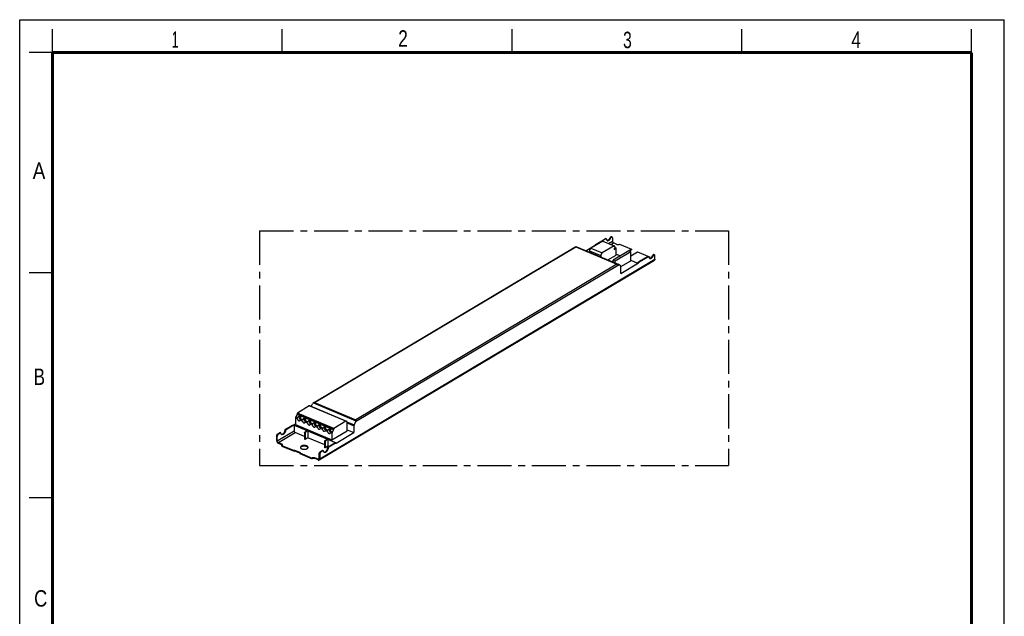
# Model space of a CAD drawing. Header units: millimetres. Extents: x 0 to 210, y 0 to 297.
# Tile 2 of 2: x 0 to 210, y 170 to 297. Entities that reach past the tile are written whole.
import ezdxf

# ---------------------------------------------------------------- set-up
doc = ezdxf.new("R2010")
doc.units = ezdxf.units.MM
doc.header["$LTSCALE"] = 19.36
doc.linetypes.add('CENTER', pattern=[0.6, 0.375, -0.075, 0.075, -0.075])
doc.layers.get('0').update_dxf_attribs({"linetype": 'CONTINUOUS'})
for name, color, linetype in [('DEFAULT_1', 7, 'CENTER'), ('Z_AXIS', 7, 'CONTINUOUS'), ('Z_SURFACE', 7, 'CONTINUOUS')]:
    doc.layers.add(name, color=color, linetype=linetype)
doc.styles.add('TEXTSTYLE_2', font='txt', dxfattribs={"width": 0.75})

msp = doc.modelspace()

# ---------------------------------------------------------------- linework, layer by layer
at = {"color": 2, "linetype": 'Continuous'}
for p, q in [((0, 0), (0, 297)), ((0, 297), (210, 297)), ((210, 0), (210, 297)), ((7, 290), (7, 295)), ((56, 290), (56, 295)), ((105, 290), (105, 295)), ((154, 290), (154, 295)), ((203, 290), (203, 295)), ((7, 290), (2, 290)), ((7, 243), (2, 243)), ((7, 195), (2, 195))]:
    msp.add_line(p, q, dxfattribs=at)
at = {"color": 7, "linetype": 'Continuous'}
for p, q in [((122.923517, 249.131191), (124.886546, 250.300914)), ((125.009113, 250.249491), (123.046085, 249.079768)), ((125.086489, 250.260712), (124.963922, 250.312135)), ((126.410259, 250.484419), (126.410259, 249.768043)), ((62.648087, 215.297138), (118.591641, 248.632604)), ((118.592141, 248.632901), (118.594392, 248.632978)), ((118.595832, 248.632648), (127.615115, 244.848609)), ((122.814067, 248.975906), (122.850794, 249.047272)), ((122.814067, 248.975906), (122.913536, 248.934173)), ((122.954043, 248.95831), (122.973361, 248.995849)), ((127.360154, 249.092386), (126.655393, 249.388068)), ((130.512917, 248.030726), (129.954635, 247.698059)), ((63.880248, 203.112593), (135.35823, 245.704664)), ((129.949546, 247.700194), (126.60705, 245.708479)), ((126.60705, 245.708479), (126.974752, 245.55421)), ((126.60705, 245.271542), (126.60705, 245.708479)), ((126.974752, 245.55421), (130.317247, 247.545925)), ((127.185902, 247.013773), (128.131682, 246.616971)), ((130.317247, 247.545925), (129.949546, 247.700194)), ((130.317247, 245.606028), (130.317247, 247.545925)), ((130.317247, 246.638438), (131.76923, 247.503641)), ((130.317247, 245.700018), (131.758047, 245.095531)), ((133.956512, 246.495611), (131.993484, 245.325888)), ((134.079079, 246.444188), (132.116051, 245.274465)), ((134.156455, 246.455409), (134.033888, 246.506832)), ((134.272809, 246.249143), (134.284171, 246.227447)), ((134.284171, 246.227447), (134.300275, 246.206515)), ((134.300275, 246.206515), (134.321008, 246.186627)), ((134.321008, 246.186627), (134.346025, 246.168011)), ((134.442736, 246.12089), (134.407763, 246.135563)), ((135.480225, 245.96274), (135.480225, 246.679116)), ((126.974752, 245.117273), (126.974752, 245.55421)), ((127.615336, 244.848516), (127.657856, 244.827725)), ((128.151154, 244.477901), (127.847945, 244.705738)), ((128.203429, 244.346453), (130.317247, 245.606028)), ((128.203869, 242.85322), (128.203869, 244.337848)), ((131.884034, 245.170603), (131.758047, 245.095531)), ((131.884034, 245.170603), (131.920761, 245.24197)), ((131.884034, 245.170603), (132.006601, 245.11918)), ((132.006601, 245.11918), (132.043328, 245.190547)), ((62.169512, 214.536718), (62.441989, 215.06619)), ((62.648064, 215.296875), (62.632078, 215.287131)), ((56.725085, 209.685081), (58.173883, 210.548387)), ((56.847652, 209.633658), (58.296451, 210.496963)), ((58.235784, 210.557363), (58.358351, 210.50594)), ((58.369174, 210.499713), (58.358256, 210.505963)), ((58.369174, 210.499713), (58.405901, 210.472116)), ((58.405901, 210.472116), (58.531887, 210.547188)), ((58.531887, 210.547188), (58.531887, 209.320896)), ((58.531887, 210.547188), (67.479286, 206.793308)), ((71.278598, 210.4174), (71.278598, 208.932772)), ((71.634523, 211.209464), (71.331313, 210.620276)), ((54.809709, 207.227395), (54.809709, 208.197343)), ((54.932276, 207.175972), (54.932276, 208.14592)), ((55.066824, 208.696962), (55.465484, 208.934514)), ((55.189392, 208.645539), (55.588051, 208.883091)), ((55.665427, 208.894312), (55.54286, 208.945735)), ((60.757101, 208.11018), (58.777021, 208.940922)), ((60.757101, 208.873746), (60.757101, 207.522747)), ((60.859947, 209.073594), (61.33561, 209.35703)), ((60.879668, 208.822323), (60.879668, 207.471324)), ((61.458177, 209.305607), (60.982514, 209.022171)), ((61.458177, 209.305607), (61.33561, 209.35703)), ((61.458177, 209.305607), (61.458177, 207.816044)), ((55.882172, 206.500315), (55.177411, 206.795997)), ((55.177411, 206.657433), (55.882172, 206.361751)), ((60.879668, 207.471324), (60.757101, 207.522747)), ((61.458177, 207.816044), (60.879668, 207.471324)), ((65.04695, 206.310375), (61.458177, 207.816044)), ((65.04695, 205.722941), (65.04695, 207.073941)), ((65.149796, 207.273789), (65.625459, 207.557225)), ((65.169517, 207.022518), (65.169517, 205.671518)), ((65.748026, 206.016238), (65.169517, 205.671518)), ((65.748026, 207.505802), (65.272363, 207.222366)), ((65.748026, 207.505802), (65.625459, 207.557225)), ((65.748026, 207.505802), (65.748026, 206.016238)), ((65.910008, 205.948279), (65.748026, 206.016238)), ((65.795051, 205.879779), (67.24385, 206.743084)), ((67.366417, 206.691661), (65.917619, 205.828356)), ((67.30575, 206.752061), (67.428318, 206.700638)), ((67.366964, 206.726378), (67.479286, 206.793308)), ((67.43914, 206.69441), (67.428222, 206.70066)), ((67.43914, 206.69441), (67.475867, 206.666813)), ((59.895909, 205.68876), (59.921038, 205.647726)), ((63.879676, 203.422092), (63.879676, 204.39204)), ((64.002243, 204.340617), (64.002243, 203.370669)), ((64.136791, 204.891659), (64.53545, 205.129211)), ((64.658017, 205.077788), (64.259358, 204.840236)), ((64.735393, 205.089009), (64.612826, 205.140432)), ((65.169517, 205.671518), (65.04695, 205.722941)), ((63.634541, 203.24781), (62.92978, 203.543492)), ((63.634541, 203.109246), (62.92978, 203.404928))]:
    msp.add_line(p, q, dxfattribs=at)
at = {"color": 9, "linetype": 'Continuous'}
for p, q in [((125.009113, 250.249491), (124.886546, 250.300914)), ((62.911013, 215.370356), (118.615373, 248.563291)), ((118.615373, 248.563291), (127.378921, 244.886546)), ((122.850794, 249.047272), (122.973361, 248.995849)), ((122.923517, 249.131191), (123.046085, 249.079768)), ((125.601785, 249.286292), (126.410259, 249.768043)), ((126.119838, 249.068943), (126.655393, 249.388068)), ((64.002243, 203.370669), (135.480225, 245.96274)), ((134.079079, 246.444188), (133.956512, 246.495611)), ((127.847945, 244.705738), (71.634523, 211.209464)), ((127.378921, 244.886546), (71.674561, 211.693611)), ((131.920761, 245.24197), (132.043328, 245.190547)), ((131.993484, 245.325888), (132.116051, 245.274465)), ((62.632078, 215.287131), (71.698965, 211.48312)), ((62.911013, 215.370356), (71.674561, 211.693611)), ((58.173883, 210.548387), (58.296451, 210.496963)), ((69.795805, 211.264498), (71.331313, 210.620276)), ((69.811133, 211.033075), (71.278598, 210.4174)), ((54.809709, 208.197343), (54.932276, 208.14592)), ((54.932276, 207.175972), (58.531887, 209.320896)), ((55.066824, 208.696962), (55.189392, 208.645539)), ((55.177411, 206.795997), (58.777021, 208.940922)), ((55.588051, 208.883091), (55.465484, 208.934514)), ((56.599125, 209.47146), (56.721692, 209.420037)), ((56.725085, 209.685081), (56.847652, 209.633658)), ((60.879668, 208.822323), (60.757101, 208.873746)), ((60.982514, 209.022171), (60.859947, 209.073594)), ((55.882172, 206.500315), (55.882172, 206.361751)), ((65.169517, 207.022518), (65.04695, 207.073941)), ((65.272363, 207.222366), (65.149796, 207.273789)), ((65.795051, 205.879779), (65.917619, 205.828356)), ((67.24385, 206.743084), (67.366417, 206.691661)), ((63.879676, 204.39204), (64.002243, 204.340617)), ((64.136791, 204.891659), (64.259358, 204.840236)), ((64.658017, 205.077788), (64.53545, 205.129211)), ((65.669091, 205.666158), (65.791658, 205.614735)), ((62.92978, 203.543492), (62.92978, 203.404928)), ((63.878175, 203.392986), (63.634541, 203.24781))]:
    msp.add_line(p, q, dxfattribs=at)
at = {"color": 7, "linetype": 'Continuous', "const_width": 0.7}
for points in [[(7, 7), (7, 290)], [(7, 290), (203, 290)], [(203, 7), (203, 290)]]:
    msp.add_lwpolyline(points, dxfattribs=at)
at = {"color": 7, "linetype": 'Continuous'}
for points in [[(124.886546, 250.300914), (124.904256, 250.309793), (124.921318, 250.315178), (124.937881, 250.31707), (124.953497, 250.315466), (124.96389, 250.312124)], [(125.086457, 250.260701), (125.076064, 250.264043), (125.060448, 250.265647), (125.043885, 250.263755), (125.026823, 250.25837), (125.009113, 250.249491)], [(125.135073, 250.185984), (125.130314, 250.206191), (125.123424, 250.223652), (125.11431, 250.238491), (125.103253, 250.250335), (125.090409, 250.258875), (125.086457, 250.260701)], [(125.135073, 250.185984), (125.147125, 250.129365), (125.16342, 250.077636), (125.184059, 250.0306), (125.208737, 249.988848), (125.237285, 249.952824), (125.269398, 249.922771), (125.304833, 249.899038), (125.329457, 249.887059)], [(125.270937, 249.92174), (125.305023, 249.91866), (125.350239, 249.92156), (125.39693, 249.93116)], [(125.329457, 249.887059), (125.343234, 249.88175), (125.384292, 249.871148), (125.42761, 249.867237), (125.472828, 249.87014), (125.51952, 249.879743), (125.567286, 249.896048), (125.615688, 249.918822), (125.664301, 249.947948), (125.712691, 249.983084), (125.76042, 250.023997), (125.807072, 250.070247), (125.852216, 250.121493), (125.895467, 250.177213), (125.936408, 250.23696), (125.974711, 250.300162), (126.00985, 250.366009), (126.042001, 250.434772)], [(125.39693, 249.93116), (125.444695, 249.947461), (125.493098, 249.970232), (125.541712, 249.999356), (125.590102, 250.03449), (125.637833, 250.075401), (125.684488, 250.121651), (125.729634, 250.172898), (125.772888, 250.228619), (125.813831, 250.288368), (125.852137, 250.351573), (125.88728, 250.417425), (125.919434, 250.486195)], [(118.594392, 248.632978), (118.598549, 248.628677), (118.602657, 248.619005), (118.606818, 248.604615), (118.61129, 248.585976), (118.615373, 248.563291)], [(122.850794, 249.047272), (122.861006, 249.06539), (122.872094, 249.081985), (122.884164, 249.09718), (122.896899, 249.110608), (122.909981, 249.121905), (122.923517, 249.131191)], [(123.046085, 249.079768), (123.032549, 249.070482), (123.019466, 249.059185), (123.006731, 249.045757), (122.994662, 249.030562), (122.983573, 249.013967), (122.973361, 248.995849)], [(126.410259, 249.768043), (126.411834, 249.736162), (126.416405, 249.703797), (126.424028, 249.670741), (126.434535, 249.637616), (126.447844, 249.604841), (126.463739, 249.572818), (126.482067, 249.541968), (126.502554, 249.512653), (126.524981, 249.485274), (126.549033, 249.460136), (126.574435, 249.437601), (126.600845, 249.417902), (126.627777, 249.401435), (126.655393, 249.388068)], [(127.360154, 249.092386), (127.396325, 249.078888), (127.434785, 249.067621), (127.475794, 249.058535), (127.518566, 249.05178), (127.562591, 249.047484), (127.607297, 249.045657), (127.652129, 249.046368), (127.696527, 249.049561), (127.739919, 249.055242), (127.781784, 249.063294), (127.82156, 249.07366), (127.858791, 249.086169), (127.892752, 249.100604), (127.923687, 249.117038)], [(133.956512, 246.495611), (133.974222, 246.50449), (133.991284, 246.509875), (134.007847, 246.511768), (134.023463, 246.510164), (134.033856, 246.506822)], [(134.156423, 246.455399), (134.14603, 246.458741), (134.130415, 246.460345), (134.113851, 246.458452), (134.096789, 246.453067), (134.079079, 246.444188)], [(134.205039, 246.380681), (134.20028, 246.400888), (134.19339, 246.41835), (134.184276, 246.433189), (134.173219, 246.445033), (134.160375, 246.453572), (134.156423, 246.455399)], [(134.205039, 246.380681), (134.21709, 246.324066), (134.233384, 246.27234), (134.25402, 246.225306), (134.278696, 246.183554), (134.307242, 246.147531), (134.339352, 246.117478), (134.374786, 246.093743), (134.399423, 246.081757)], [(134.35846, 246.41733), (134.331463, 246.399244), (134.308929, 246.380014), (134.290757, 246.359509), (134.277247, 246.338124), (134.268656, 246.316111), (134.265002, 246.293758), (134.264881, 246.288801)], [(134.264881, 246.288801), (134.266423, 246.271342), (134.272809, 246.249143)], [(134.340907, 246.116436), (134.375009, 246.113357), (134.420227, 246.116261), (134.466919, 246.125863)], [(134.346025, 246.168011), (134.374895, 246.15103), (134.407763, 246.135563)], [(134.399423, 246.081757), (134.413184, 246.076453), (134.45424, 246.065849), (134.497556, 246.061934), (134.542772, 246.064835), (134.589463, 246.074434), (134.637228, 246.090736), (134.685631, 246.113507), (134.734245, 246.14263), (134.782636, 246.177765), (134.830366, 246.218676), (134.877021, 246.264926), (134.922167, 246.316173), (134.965421, 246.371894), (135.006365, 246.431642), (135.04467, 246.494847), (135.079813, 246.5607), (135.111967, 246.629469)], [(134.466919, 246.125863), (134.514685, 246.142168), (134.563087, 246.164942), (134.6117, 246.194068), (134.66009, 246.229205), (134.707819, 246.270117), (134.754471, 246.316367), (134.799615, 246.367614), (134.842866, 246.423333), (134.883807, 246.48308), (134.92211, 246.546282), (134.957249, 246.612129), (134.9894, 246.680892)], [(135.480225, 245.96274), (135.477862, 245.916901), (135.471006, 245.874108), (135.45957, 245.834119), (135.443811, 245.797655), (135.423847, 245.765245), (135.400004, 245.737217), (135.372512, 245.714009), (135.358174, 245.70465)], [(127.378921, 244.886546), (127.428029, 244.886719), (127.476705, 244.883256), (127.524629, 244.875764), (127.571217, 244.864195), (127.615336, 244.848516)], [(128.203869, 244.337848), (128.202284, 244.368818), (128.197736, 244.396954), (128.190151, 244.422459), (128.179756, 244.444723), (128.166783, 244.463136), (128.151154, 244.477901)], [(131.920761, 245.24197), (131.930973, 245.260087), (131.942061, 245.276682), (131.95413, 245.291877), (131.966865, 245.305305), (131.979948, 245.316602), (131.993484, 245.325888)], [(132.116051, 245.274465), (132.102515, 245.265179), (132.089432, 245.253882), (132.076698, 245.240454), (132.064628, 245.225259), (132.05354, 245.208664), (132.043328, 245.190547)], [(62.911013, 215.370356), (62.861906, 215.366446), (62.813229, 215.35851), (62.765305, 215.346858), (62.718717, 215.331181), (62.674143, 215.311113), (62.648064, 215.296875)], [(58.173883, 210.548387), (58.187419, 210.555232), (58.200502, 210.559526), (58.213237, 210.561275), (58.225306, 210.560464), (58.235689, 210.557386)], [(58.358256, 210.505963), (58.347874, 210.509041), (58.335804, 210.509852), (58.323069, 210.508103), (58.309987, 210.503809), (58.296451, 210.496963)], [(71.331313, 210.620276), (71.315685, 210.586886), (71.302711, 210.553012), (71.292317, 210.51836), (71.284731, 210.483815), (71.280184, 210.450259), (71.278598, 210.4174)], [(71.674561, 211.693611), (71.678644, 211.667188), (71.683116, 211.63715), (71.687277, 211.603617), (71.691385, 211.5667), (71.695583, 211.526444), (71.698965, 211.48312)], [(54.809709, 208.197343), (54.811361, 208.237352), (54.816156, 208.278268), (54.824152, 208.320354), (54.835172, 208.362817), (54.849132, 208.405124), (54.865804, 208.446752), (54.885027, 208.487158), (54.906516, 208.525862), (54.930039, 208.562341), (54.955266, 208.596182), (54.98191, 208.626905), (55.009611, 208.654185), (55.037859, 208.677477), (55.066824, 208.696962)], [(55.189392, 208.645539), (55.160426, 208.626054), (55.132178, 208.602762), (55.104477, 208.575482), (55.077833, 208.544759), (55.052606, 208.510918), (55.029083, 208.474439), (55.007594, 208.435735), (54.988371, 208.395329), (54.971699, 208.353701), (54.957739, 208.311394), (54.946719, 208.268931), (54.938723, 208.226845), (54.933928, 208.185929), (54.932276, 208.14592)], [(55.465484, 208.934514), (55.483194, 208.943393), (55.500256, 208.948778), (55.516819, 208.95067), (55.532435, 208.949066), (55.542828, 208.945724)], [(55.665395, 208.894301), (55.655002, 208.897643), (55.639387, 208.899247), (55.622823, 208.897355), (55.605761, 208.89197), (55.588051, 208.883091)], [(55.714011, 208.819584), (55.709252, 208.839791), (55.702362, 208.857252), (55.693248, 208.872091), (55.682191, 208.883935), (55.669347, 208.892475), (55.665395, 208.894301)], [(55.908399, 208.52067), (55.892671, 208.52793), (55.855312, 208.551003), (55.821442, 208.580888), (55.791333, 208.617206), (55.765331, 208.659702), (55.743624, 208.707885), (55.726556, 208.761107), (55.714011, 208.819584)], [(55.853732, 208.554262), (55.899207, 208.552482), (55.946569, 208.557991)], [(56.721692, 209.420037), (56.709148, 209.34661), (56.692079, 209.273047), (56.670372, 209.198995), (56.64437, 209.125511), (56.614262, 209.053311), (56.580392, 208.983061), (56.543032, 208.915465), (56.502588, 208.851126), (56.459404, 208.79071), (56.413929, 208.734734), (56.366567, 208.6838), (56.317795, 208.638319), (56.268061, 208.598807), (56.217852, 208.565554), (56.167642, 208.53897), (56.117908, 208.519212), (56.069136, 208.506568), (56.021775, 208.501059), (55.976299, 208.502839), (55.933115, 208.511791), (55.908399, 208.52067)], [(55.946569, 208.557991), (55.995341, 208.570635), (56.045075, 208.590393), (56.095285, 208.616977), (56.145494, 208.65023), (56.195228, 208.689743), (56.244, 208.735223), (56.291362, 208.786158), (56.336837, 208.842133), (56.380021, 208.902549), (56.420465, 208.966888), (56.457825, 209.034484), (56.491695, 209.104734), (56.521803, 209.176934), (56.547805, 209.250418), (56.569512, 209.32447), (56.586581, 209.398034), (56.599125, 209.47146)], [(56.599125, 209.47146), (56.603885, 209.49734), (56.610774, 209.523012), (56.619889, 209.548713), (56.630945, 209.573734), (56.643789, 209.59758), (56.658134, 209.619844), (56.67375, 209.640058), (56.690313, 209.657906), (56.707375, 209.672854), (56.725085, 209.685081)], [(56.847652, 209.633658), (56.829942, 209.621431), (56.812881, 209.606483), (56.796317, 209.588635), (56.780701, 209.568421), (56.766356, 209.546157), (56.753512, 209.522311), (56.742456, 209.49729), (56.733342, 209.471589), (56.726452, 209.445917), (56.721692, 209.420037)], [(58.531887, 209.320896), (58.533462, 209.289015), (58.538033, 209.256651), (58.545657, 209.223595), (58.556163, 209.19047), (58.569473, 209.157695), (58.585368, 209.125672), (58.603695, 209.094821), (58.624183, 209.065506), (58.64661, 209.038127), (58.670662, 209.012989), (58.696063, 208.990455), (58.722474, 208.970755), (58.749406, 208.954289), (58.777021, 208.940922)], [(60.757101, 208.873746), (60.758007, 208.892523), (60.760605, 208.911697), (60.76494, 208.931438), (60.77088, 208.951239), (60.778363, 208.970759), (60.787224, 208.989675), (60.797345, 209.007645), (60.808524, 209.024388), (60.820594, 209.039583), (60.833328, 209.053011), (60.846411, 209.064307), (60.859947, 209.073594)], [(60.982514, 209.022171), (60.968978, 209.012884), (60.955896, 209.001588), (60.943161, 208.98816), (60.931091, 208.972965), (60.919912, 208.956222), (60.909791, 208.938252), (60.90093, 208.919336), (60.893447, 208.899816), (60.887507, 208.880015), (60.883172, 208.860274), (60.880574, 208.8411), (60.879668, 208.822323)], [(54.809709, 207.227395), (54.812072, 207.179573), (54.818928, 207.131027), (54.830364, 207.081443), (54.846123, 207.031755), (54.866087, 206.982593), (54.88993, 206.934558), (54.917422, 206.888282), (54.948153, 206.844309), (54.981793, 206.803241), (55.017871, 206.765535), (55.055974, 206.731733), (55.095589, 206.702184), (55.135987, 206.677483), (55.177411, 206.657433)], [(55.177411, 206.795997), (55.149795, 206.809364), (55.122863, 206.825831), (55.096453, 206.84553), (55.071051, 206.868065), (55.046999, 206.893203), (55.024572, 206.920582), (55.004085, 206.949897), (54.985757, 206.980747), (54.969862, 207.01277), (54.956552, 207.045545), (54.946046, 207.07867), (54.938422, 207.111726), (54.933851, 207.144091), (54.932276, 207.175972)], [(56.025053, 206.347077), (56.023511, 206.364536), (56.017126, 206.386735), (56.005764, 206.408432), (55.989659, 206.429364), (55.968926, 206.449252), (55.94391, 206.467867), (55.915039, 206.484848), (55.882172, 206.500315)], [(55.931474, 206.218549), (55.958471, 206.236635), (55.981005, 206.255864), (55.999177, 206.276369), (56.012687, 206.297755), (56.021278, 206.319767), (56.024932, 206.34212), (56.025053, 206.347077)], [(61.218637, 206.102026), (61.149681, 206.127969), (61.076518, 206.149957), (60.998715, 206.168076), (60.917574, 206.182065), (60.833936, 206.191701), (60.748752, 206.196949), (60.662935, 206.19768), (60.577429, 206.193958), (60.493184, 206.185751), (60.411095, 206.173222), (60.332103, 206.156437), (60.257017, 206.135648), (60.186732, 206.111018), (60.121931, 206.082877), (60.063423, 206.051479), (60.01174, 206.017217), (59.967567, 205.980423), (59.93126, 205.941537), (59.903352, 205.900954), (59.884009, 205.859144), (59.873585, 205.816547), (59.871563, 205.78789)], [(61.51154, 205.788006), (61.511052, 205.802257), (61.503535, 205.845006), (61.487194, 205.887136), (61.462065, 205.92817), (61.428562, 205.96768), (61.386919, 206.005205), (61.33772, 206.040369), (61.281709, 206.072577), (61.218637, 206.102026)], [(65.04695, 207.073941), (65.047856, 207.092718), (65.050454, 207.111892), (65.054789, 207.131632), (65.060729, 207.151433), (65.068211, 207.170953), (65.077073, 207.18987), (65.087194, 207.20784), (65.098373, 207.224583), (65.110443, 207.239777), (65.123177, 207.253206), (65.13626, 207.264502), (65.149796, 207.273789)], [(65.272363, 207.222366), (65.258827, 207.213079), (65.245744, 207.201783), (65.23301, 207.188354), (65.22094, 207.17316), (65.209761, 207.156417), (65.19964, 207.138447), (65.190779, 207.11953), (65.183296, 207.10001), (65.177356, 207.080209), (65.173021, 207.060469), (65.170423, 207.041295), (65.169517, 207.022518)], [(65.669091, 205.666158), (65.673851, 205.692037), (65.680741, 205.71771), (65.689855, 205.74341), (65.700911, 205.768431), (65.713755, 205.792277), (65.7281, 205.814541), (65.743716, 205.834756), (65.76028, 205.852603), (65.777342, 205.867552), (65.795051, 205.879779)], [(65.917619, 205.828356), (65.899909, 205.816129), (65.882847, 205.80118), (65.866283, 205.783333), (65.850667, 205.763118), (65.836322, 205.740854), (65.823479, 205.717008), (65.812422, 205.691987), (65.803308, 205.666287), (65.796418, 205.640614), (65.791658, 205.614735)], [(67.24385, 206.743084), (67.257386, 206.749929), (67.270468, 206.754224), (67.283203, 206.755972), (67.295273, 206.755162), (67.305655, 206.752083)], [(67.428222, 206.70066), (67.41784, 206.703739), (67.40577, 206.704549), (67.393035, 206.702801), (67.379953, 206.698506), (67.366417, 206.691661)], [(59.871563, 205.78789), (59.872051, 205.773639), (59.879568, 205.73089), (59.895909, 205.68876)], [(59.921038, 205.647726), (59.95454, 205.608216), (59.996183, 205.570691), (60.045382, 205.535527), (60.101394, 205.503319), (60.164465, 205.47387)], [(60.164465, 205.47387), (60.233422, 205.447927), (60.306585, 205.42594), (60.384388, 205.40782), (60.465529, 205.393831), (60.549166, 205.384195), (60.634351, 205.378947), (60.720168, 205.378216), (60.805673, 205.381938), (60.889918, 205.390145), (60.972008, 205.402674), (61.050999, 205.419459), (61.126085, 205.440248), (61.196371, 205.464878), (61.261171, 205.493019), (61.319679, 205.524417), (61.371362, 205.558679), (61.415536, 205.595473), (61.451842, 205.634359)], [(61.451842, 205.634359), (61.47975, 205.674942), (61.499094, 205.716752)], [(61.499094, 205.716752), (61.509517, 205.759349), (61.51154, 205.788006)], [(63.879676, 204.39204), (63.881328, 204.43205), (63.886122, 204.472965), (63.894118, 204.515052), (63.905138, 204.557515), (63.919098, 204.599822), (63.93577, 204.641449), (63.954994, 204.681855), (63.976482, 204.720559), (64.000005, 204.757039), (64.025233, 204.790879), (64.051876, 204.821602), (64.079577, 204.848882), (64.107825, 204.872174), (64.136791, 204.891659)], [(64.259358, 204.840236), (64.230392, 204.820751), (64.202144, 204.797459), (64.174443, 204.770179), (64.1478, 204.739456), (64.122572, 204.705616), (64.099049, 204.669136), (64.077561, 204.630432), (64.058337, 204.590026), (64.041665, 204.548399), (64.027705, 204.506092), (64.016685, 204.463629), (64.008689, 204.421542), (64.003895, 204.380627), (64.002243, 204.340617)], [(64.53545, 205.129211), (64.55316, 205.13809), (64.570222, 205.143475), (64.586786, 205.145368), (64.602402, 205.143764), (64.612794, 205.140422)], [(64.735361, 205.088999), (64.724969, 205.092341), (64.709353, 205.093945), (64.692789, 205.092052), (64.675727, 205.086667), (64.658017, 205.077788)], [(64.783977, 205.014281), (64.779218, 205.034489), (64.772328, 205.05195), (64.763214, 205.066789), (64.752157, 205.078633), (64.739313, 205.087172), (64.735361, 205.088999)], [(64.978365, 204.715368), (64.962637, 204.722627), (64.925278, 204.7457), (64.891408, 204.775585), (64.8613, 204.811904), (64.835297, 204.8544), (64.81359, 204.902582), (64.796522, 204.955804), (64.783977, 205.014281)], [(64.923698, 204.74896), (64.969174, 204.747179), (65.016535, 204.752688)], [(65.791658, 205.614735), (65.779114, 205.541308), (65.762045, 205.467744), (65.740339, 205.393693), (65.714336, 205.320209), (65.684228, 205.248008), (65.650358, 205.177758), (65.612999, 205.110162), (65.572554, 205.045824), (65.52937, 204.985408), (65.483895, 204.929432), (65.436533, 204.878498), (65.387761, 204.833017), (65.338028, 204.793505), (65.287818, 204.760252), (65.237608, 204.733667), (65.187875, 204.713909), (65.139102, 204.701265), (65.091741, 204.695756), (65.046265, 204.697537), (65.003081, 204.706488), (64.978365, 204.715368)], [(65.016535, 204.752688), (65.065307, 204.765332), (65.115041, 204.78509), (65.165251, 204.811675), (65.215461, 204.844928), (65.265194, 204.88444), (65.313966, 204.929921), (65.361328, 204.980855), (65.406803, 205.036831), (65.449987, 205.097247), (65.490431, 205.161585), (65.527791, 205.229181), (65.561661, 205.299431), (65.591769, 205.371631), (65.617771, 205.445116), (65.639478, 205.519167), (65.656547, 205.592731), (65.669091, 205.666158)], [(62.92978, 203.543492), (62.893609, 203.55699), (62.85515, 203.568258), (62.81414, 203.577343), (62.771368, 203.584099), (62.727344, 203.588394), (62.682638, 203.590221), (62.637805, 203.58951), (62.593407, 203.586318), (62.550015, 203.580637), (62.508151, 203.572584), (62.468375, 203.562218), (62.431144, 203.54971), (62.397182, 203.535275), (62.366248, 203.518841)], [(63.798308, 203.250032), (63.78738, 203.244147), (63.764953, 203.235587), (63.740901, 203.230631), (63.715499, 203.229411), (63.689089, 203.231873), (63.662157, 203.238004), (63.634541, 203.24781)], [(63.634541, 203.109246), (63.675965, 203.094537), (63.716363, 203.08534), (63.755978, 203.081647), (63.794081, 203.083477), (63.830159, 203.090911), (63.863799, 203.103752), (63.880192, 203.112579)], [(63.879676, 203.422092), (63.878101, 203.391533), (63.87353, 203.363004), (63.865906, 203.336345), (63.8554, 203.312036), (63.84209, 203.290429), (63.826195, 203.271743), (63.807867, 203.256272), (63.798308, 203.250032)], [(63.880192, 203.112579), (63.89453, 203.121938), (63.922022, 203.145146), (63.945865, 203.173174), (63.965829, 203.205584), (63.981588, 203.242048), (63.993024, 203.282037), (63.99988, 203.32483), (64.002243, 203.370669)]]:
    msp.add_lwpolyline(points, dxfattribs=at)
for centre, major_axis, ratio, start_param, end_param in [((127.633452, 244.795728), (0.279306, -0.158701), 0.1241465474, 0.7685548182, 1.5539529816), ((62.656482, 214.976199), (0.194627, 0.342534), 0.5876680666, 0.8558212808, 1.6412194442), ((71.42003, 211.299454), (0.194627, 0.342534), 0.5876680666, -1.5003732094, -0.714975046)]:
    msp.add_ellipse(centre, major_axis=major_axis, ratio=ratio, start_param=start_param, end_param=end_param, dxfattribs=at)
at = {"layer": 'DEFAULT_1', "color": 5, "linetype": 'CENTER'}
for p, q in [((51.167141, 251.957403), (51.167141, 201.943956)), ((51.167141, 251.957403), (151.18209, 251.957403)), ((151.18209, 251.957403), (151.18209, 201.943956)), ((51.167141, 201.943956), (151.18209, 201.943956))]:
    msp.add_line(p, q, dxfattribs=at)
at = {"layer": 'Z_AXIS', "color": 7, "linetype": 'Continuous'}
for p, q in [((126.042001, 250.434772), (125.919434, 250.486195)), ((126.205801, 250.708356), (126.328368, 250.656933)), ((124.353817, 249.792403), (121.808378, 248.275635)), ((121.808378, 248.275635), (124.229079, 247.260031)), ((126.774518, 248.776799), (124.229079, 247.260031)), ((124.384768, 249.796892), (126.805468, 248.781287)), ((126.800229, 248.212878), (127.08834, 248.384556)), ((126.800229, 247.985721), (127.183183, 248.213915)), ((126.800229, 248.212878), (126.800229, 247.985721)), ((126.825941, 248.642549), (126.825941, 248.738159)), ((126.826589, 248.62958), (126.825941, 248.642549)), ((126.856589, 248.5779), (126.854713, 248.57875)), ((126.862831, 248.575874), (126.856589, 248.5779)), ((126.856801, 248.578404), (126.862831, 248.575874)), ((127.08834, 248.384556), (126.862831, 248.575874)), ((127.10787, 248.364021), (127.121572, 248.347666)), ((127.185902, 246.804908), (127.185902, 248.165295)), ((127.923687, 249.117038), (130.512917, 248.030726)), ((130.512917, 247.892162), (130.091094, 247.640808)), ((130.512917, 248.030726), (130.512917, 247.892162)), ((121.551263, 247.73814), (121.551263, 247.392697)), ((121.551263, 247.73814), (123.971964, 246.722535)), ((123.971964, 246.722535), (123.971964, 246.377092)), ((125.436664, 245.762578), (127.185902, 246.804908)), ((131.76923, 247.503641), (134.35846, 246.41733)), ((134.35846, 246.278766), (134.331463, 246.26068)), ((134.35846, 246.41733), (134.35846, 246.278766)), ((135.111967, 246.629469), (134.9894, 246.680892)), ((135.275767, 246.903054), (135.398334, 246.851631)), ((61.771007, 214.616543), (59.225568, 213.099775)), ((61.925758, 214.638985), (69.70877, 211.373624)), ((59.151552, 212.817642), (58.889491, 212.30841)), ((59.174145, 212.999851), (59.174145, 212.904588)), ((58.814184, 212.018588), (58.814184, 210.637616)), ((58.814184, 210.637616), (66.597195, 207.372255)), ((69.554018, 211.351182), (67.008579, 209.834414)), ((69.811133, 209.287366), (69.811133, 211.157981)), ((66.597195, 207.372255), (69.811133, 209.287366)), ((66.597195, 208.753227), (66.597195, 207.372255)), ((66.934564, 209.55228), (66.672502, 209.043049)), ((66.957156, 209.73449), (66.957156, 209.639227)), ((55.931474, 206.079985), (55.931474, 206.218549)), ((55.931474, 206.218549), (58.520705, 205.132238)), ((55.931474, 206.079985), (58.520705, 204.993674)), ((55.989659, 206.2908), (55.968926, 206.310688)), ((55.999891, 206.2775), (55.989659, 206.2908)), ((58.520705, 205.132238), (58.546416, 205.147559)), ((58.520705, 204.993674), (58.520705, 205.132238)), ((58.520705, 204.993674), (58.546416, 205.008994)), ((59.792868, 204.676826), (58.659123, 205.152489)), ((59.777017, 204.544912), (58.659123, 205.013925)), ((59.777017, 204.605152), (59.802729, 204.620473)), ((59.777017, 204.466588), (59.777017, 204.605152)), ((59.777017, 204.605152), (62.366248, 203.518841)), ((59.777017, 204.466588), (62.366248, 203.380277)), ((61.487194, 205.748572), (61.462065, 205.789606)), ((61.499265, 205.717451), (61.487194, 205.748572)), ((62.366248, 203.380277), (62.366248, 203.518841))]:
    msp.add_line(p, q, dxfattribs=at)
at = {"layer": 'Z_AXIS', "color": 9, "linetype": 'Continuous'}
for p, q in [((124.353817, 249.792403), (126.774518, 248.776799)), ((69.554018, 211.351182), (61.771007, 214.616543)), ((59.269423, 212.14901), (58.889491, 212.30841)), ((66.934564, 209.55228), (59.151552, 212.817642)), ((66.957156, 209.73449), (59.174145, 212.999851)), ((66.957156, 209.639227), (59.174145, 212.904588)), ((67.008579, 209.834414), (59.225568, 213.099775)), ((59.206603, 211.853948), (58.814184, 212.018588)), ((60.279065, 211.403997), (59.831286, 211.591863)), ((60.341885, 211.699059), (59.919081, 211.876446)), ((61.351528, 210.954045), (60.903748, 211.141911)), ((61.414347, 211.249107), (60.991543, 211.426495)), ((62.42399, 210.504094), (61.97621, 210.69196)), ((62.486809, 210.799156), (62.064005, 210.976543)), ((63.496452, 210.054143), (63.048672, 210.242009)), ((63.559271, 210.349205), (63.136467, 210.526592)), ((64.631734, 209.899253), (64.20893, 210.076641)), ((64.568914, 209.604191), (64.121135, 209.792057)), ((65.641377, 209.15424), (65.193597, 209.342106)), ((65.704196, 209.449302), (65.281392, 209.626689)), ((66.597195, 208.753227), (66.266059, 208.892155)), ((66.672502, 209.043049), (66.353854, 209.176738)), ((58.546416, 205.147559), (58.546416, 205.008994)), ((58.659123, 205.152489), (58.659123, 205.013925)), ((59.792868, 204.676826), (59.792868, 204.614597))]:
    msp.add_line(p, q, dxfattribs=at)
at = {"layer": 'Z_AXIS', "color": 7, "linetype": 'Continuous'}
for points in [[(126.205756, 250.708356), (126.194368, 250.712353), (126.172169, 250.716058), (126.148598, 250.715159), (126.123991, 250.709563), (126.098746, 250.699462), (126.07324, 250.684907), (126.047867, 250.666222), (126.023025, 250.643601), (125.999081, 250.617478), (125.976426, 250.588178), (125.955377, 250.556217), (125.936435, 250.522301), (125.919434, 250.486195)], [(126.328323, 250.656933), (126.316935, 250.66093), (126.294736, 250.664635), (126.271165, 250.663736), (126.246558, 250.65814), (126.221313, 250.648039), (126.195807, 250.633484), (126.170434, 250.614799), (126.145593, 250.592178), (126.121648, 250.566055), (126.098993, 250.536755), (126.077944, 250.504794), (126.059002, 250.470878), (126.042001, 250.434772)], [(126.410259, 250.484419), (126.408634, 250.518014), (126.403955, 250.548746), (126.396149, 250.576816), (126.385429, 250.601617), (126.371896, 250.622688), (126.355818, 250.639792), (126.337386, 250.652571), (126.328323, 250.656933)], [(121.808378, 248.275635), (121.772005, 248.250724), (121.737002, 248.220087), (121.703045, 248.183342), (121.671105, 248.141642), (121.64188, 248.095674), (121.615861, 248.046455), (121.593661, 247.994872), (121.575603, 247.941996), (121.562171, 247.888847), (121.553492, 247.836464), (121.549893, 247.786401), (121.551263, 247.73814)], [(124.384781, 249.796846), (124.382371, 249.79771), (124.373496, 249.798856), (124.364031, 249.797071), (124.353817, 249.792403)], [(126.805467, 248.781292), (126.804827, 248.781546), (126.797881, 248.783114), (126.790358, 248.782869), (126.78261, 248.780758), (126.774518, 248.776799)], [(126.825941, 248.738159), (126.8253, 248.748679), (126.82344, 248.758011), (126.820295, 248.766271), (126.816059, 248.773106), (126.810886, 248.778187), (126.805467, 248.781292)], [(126.854713, 248.57875), (126.8475, 248.58333), (126.841147, 248.589671), (126.835793, 248.5976), (126.831545, 248.607026), (126.828447, 248.617765), (126.826589, 248.62958)], [(127.121572, 248.347666), (127.134541, 248.327383), (127.146669, 248.303949), (127.1586, 248.277289), (127.170833, 248.2471), (127.183183, 248.213915)], [(127.185902, 248.165295), (127.185727, 248.177881), (127.185215, 248.190179), (127.184368, 248.202191), (127.183183, 248.213915)], [(124.229079, 247.260031), (124.198022, 247.239232), (124.167758, 247.214005), (124.13803, 247.184057), (124.10961, 247.150264), (124.083151, 247.113317), (124.05876, 247.073467), (124.036599, 247.030827), (124.01716, 246.986503), (124.000993, 246.941566), (123.988092, 246.896231), (123.978584, 246.850739), (123.972627, 246.806086), (123.970445, 246.763486), (123.971964, 246.722535)], [(134.331463, 246.26068), (134.308929, 246.24145), (134.290757, 246.220945)], [(135.275722, 246.903053), (135.264334, 246.90705), (135.242135, 246.910756), (135.218564, 246.909857), (135.193958, 246.904261), (135.168712, 246.894159), (135.143206, 246.879605), (135.117833, 246.860919), (135.092992, 246.838299), (135.069047, 246.812175), (135.046392, 246.782875), (135.025343, 246.750915), (135.006401, 246.716999), (134.9894, 246.680892)], [(135.39829, 246.85163), (135.386902, 246.855627), (135.364702, 246.859333), (135.341131, 246.858434), (135.316525, 246.852838), (135.291279, 246.842736), (135.265773, 246.828182), (135.240401, 246.809496), (135.215559, 246.786876), (135.191614, 246.760752), (135.168959, 246.731452), (135.14791, 246.699492), (135.128968, 246.665576), (135.111967, 246.629469)], [(135.480225, 246.679116), (135.478601, 246.712712), (135.473921, 246.743443), (135.466115, 246.771513), (135.455395, 246.796314), (135.441862, 246.817385), (135.425784, 246.834489), (135.407353, 246.847269), (135.39829, 246.85163)], [(61.925774, 214.638986), (61.907798, 214.644969), (61.882687, 214.648706), (61.855967, 214.647667), (61.828166, 214.641934), (61.799916, 214.631566), (61.771007, 214.616543)], [(58.889491, 212.30841), (58.872469, 212.27293), (58.857505, 212.236837), (58.844545, 212.199958), (58.833755, 212.162815), (58.825266, 212.12576), (58.819127, 212.089139), (58.815445, 212.053472), (58.814184, 212.018588)], [(59.174145, 212.904588), (59.173465, 212.890506), (59.171516, 212.876125), (59.168265, 212.86132), (59.163811, 212.846469), (59.158251, 212.831952), (59.151552, 212.817642)], [(59.225568, 213.099775), (59.217476, 213.094091), (59.209727, 213.086967), (59.202205, 213.078248), (59.195259, 213.068401), (59.189199, 213.057821), (59.184026, 213.046575), (59.17979, 213.034692), (59.176645, 213.022683), (59.174785, 213.011135), (59.174145, 212.999851)], [(59.204893, 212.021261), (59.21582, 212.053498), (59.230194, 212.085737), (59.248057, 212.117685), (59.269423, 212.14901)], [(59.621635, 212.420646), (59.606166, 212.39825), (59.589486, 212.363277), (59.577352, 212.324447), (59.570077, 212.282566), (59.567557, 212.237365)], [(59.567557, 212.237365), (59.570077, 212.190049), (59.577352, 212.142064), (59.589486, 212.093053), (59.606166, 212.044083), (59.627245, 211.995879), (59.652324, 211.949117), (59.681123, 211.90452), (59.713145, 211.862684), (59.74799, 211.824287), (59.785094, 211.789808), (59.82396, 211.759842)], [(59.206603, 211.853948), (59.199462, 211.881481), (59.195054, 211.909373), (59.193453, 211.937589), (59.194607, 211.965819), (59.198417, 211.993735), (59.204893, 212.021261)], [(59.206603, 211.853948), (59.222158, 211.810071), (59.240929, 211.767339), (59.263052, 211.725512), (59.288119, 211.685304), (59.315887, 211.647213), (59.34599, 211.61164), (59.378117, 211.579045), (59.411864, 211.549753), (59.446863, 211.524163), (59.482692, 211.502507), (59.518944, 211.485106), (59.555197, 211.472088), (59.591025, 211.46368), (59.626025, 211.459902), (59.659771, 211.460877), (59.691898, 211.466514), (59.722002, 211.476827), (59.744205, 211.488177)], [(59.744205, 211.488177), (59.74977, 211.491619), (59.774836, 211.510793), (59.79696, 211.534056), (59.815731, 211.561038), (59.831286, 211.591863)], [(59.82396, 211.759842), (59.863989, 211.734724), (59.876278, 211.728737)], [(59.897791, 211.805484), (59.871335, 211.711209), (59.863548, 211.684827), (59.855657, 211.659333), (59.847681, 211.635147), (59.83958, 211.612659), (59.831286, 211.591863)], [(59.919081, 211.876446), (59.911655, 211.852595), (59.904552, 211.828917), (59.897791, 211.805484)], [(60.279065, 211.403997), (60.271925, 211.43153), (60.267517, 211.459422), (60.265915, 211.487637), (60.26707, 211.515868), (60.27088, 211.543783), (60.277355, 211.57131)], [(60.277355, 211.57131), (60.288283, 211.603546), (60.302657, 211.635786), (60.320519, 211.667734), (60.341885, 211.699059)], [(60.279065, 211.403997), (60.29462, 211.36012), (60.313391, 211.317387), (60.335515, 211.275561), (60.360582, 211.235353), (60.388349, 211.197261), (60.418453, 211.161688), (60.45058, 211.129094), (60.484326, 211.099802), (60.519326, 211.074212), (60.555154, 211.052556), (60.591407, 211.035155), (60.627659, 211.022136), (60.663488, 211.013729), (60.698487, 211.009951), (60.732234, 211.010926), (60.764361, 211.016563), (60.794464, 211.026876), (60.816667, 211.038225)], [(60.694097, 211.970695), (60.678628, 211.948299), (60.661948, 211.913325), (60.649814, 211.874496), (60.642539, 211.832614), (60.64002, 211.787413)], [(60.64002, 211.787413), (60.642539, 211.740098), (60.649814, 211.692113), (60.661948, 211.643101), (60.678628, 211.594132), (60.699707, 211.545927), (60.724787, 211.499166), (60.753585, 211.454569), (60.785608, 211.412733), (60.820452, 211.374336), (60.857556, 211.339857), (60.896422, 211.309891)], [(60.816667, 211.038225), (60.822232, 211.041668), (60.847299, 211.060842), (60.869422, 211.084104), (60.888193, 211.111087), (60.903748, 211.141911)], [(60.896422, 211.309891), (60.936451, 211.284773), (60.94874, 211.278786)], [(60.970253, 211.355533), (60.943798, 211.261257), (60.93601, 211.234875), (60.928119, 211.209382), (60.920144, 211.185196), (60.912042, 211.162707), (60.903748, 211.141911)], [(60.991543, 211.426495), (60.984117, 211.402644), (60.977014, 211.378966), (60.970253, 211.355533)], [(61.351528, 210.954045), (61.344387, 210.981579), (61.339979, 211.00947), (61.338377, 211.037686), (61.339532, 211.065917), (61.343342, 211.093832), (61.349817, 211.121359)], [(61.349817, 211.121359), (61.360745, 211.153595), (61.375119, 211.185834), (61.392981, 211.217783), (61.414347, 211.249107)], [(61.351528, 210.954045), (61.367082, 210.910169), (61.385853, 210.867436), (61.407977, 210.82561), (61.433044, 210.785401), (61.460812, 210.74731), (61.490915, 210.711737), (61.523042, 210.679143), (61.556788, 210.64985), (61.591788, 210.624261), (61.627616, 210.602605), (61.663869, 210.585203), (61.700121, 210.572185), (61.73595, 210.563778), (61.770949, 210.559999), (61.804696, 210.560975), (61.836823, 210.566611), (61.866926, 210.576925), (61.889129, 210.588274)], [(61.766559, 211.520743), (61.75109, 211.498347), (61.73441, 211.463374), (61.722276, 211.424544), (61.715002, 211.382663), (61.712482, 211.337462)], [(61.712482, 211.337462), (61.715002, 211.290147), (61.722276, 211.242161), (61.73441, 211.19315), (61.75109, 211.144181), (61.772169, 211.095976), (61.797249, 211.049215), (61.826047, 211.004617), (61.85807, 210.962782), (61.892915, 210.924384), (61.930018, 210.889906), (61.968884, 210.859939)], [(61.889129, 210.588274), (61.894694, 210.591716), (61.919761, 210.610891), (61.941885, 210.634153), (61.960655, 210.661135), (61.97621, 210.69196)], [(61.968884, 210.859939), (62.008913, 210.834821), (62.021202, 210.828834)], [(62.042715, 210.905582), (62.01626, 210.811306), (62.008473, 210.784924), (62.000581, 210.759431), (61.992606, 210.735245), (61.984504, 210.712756), (61.97621, 210.69196)], [(62.064005, 210.976543), (62.056579, 210.952692), (62.049477, 210.929014), (62.042715, 210.905582)], [(62.42399, 210.504094), (62.416849, 210.531627), (62.412441, 210.559519), (62.41084, 210.587735), (62.411994, 210.615965), (62.415804, 210.643881), (62.42228, 210.671407)], [(62.42228, 210.671407), (62.433207, 210.703644), (62.447581, 210.735883), (62.465444, 210.767831), (62.486809, 210.799156)], [(62.42399, 210.504094), (62.439545, 210.460218), (62.458315, 210.417485), (62.480439, 210.375658), (62.505506, 210.33545), (62.533274, 210.297359), (62.563377, 210.261786), (62.595504, 210.229191), (62.629251, 210.199899), (62.66425, 210.174309), (62.700079, 210.152653), (62.736331, 210.135252), (62.772584, 210.122234), (62.808412, 210.113826), (62.843412, 210.110048), (62.877158, 210.111023), (62.909285, 210.11666), (62.939388, 210.126973), (62.961592, 210.138323)], [(62.839021, 211.070792), (62.823552, 211.048396), (62.806873, 211.013423), (62.794738, 210.974593), (62.787464, 210.932712), (62.784944, 210.887511)], [(62.784944, 210.887511), (62.787464, 210.840195), (62.794738, 210.79221), (62.806873, 210.743199), (62.823552, 210.694229), (62.844631, 210.646025), (62.869711, 210.599263), (62.89851, 210.554666), (62.930532, 210.51283), (62.965377, 210.474433), (63.002481, 210.439954), (63.041346, 210.409988)], [(62.961592, 210.138323), (62.967156, 210.141765), (62.992223, 210.160939), (63.014347, 210.184202), (63.033118, 210.211184), (63.048672, 210.242009)], [(63.041346, 210.409988), (63.081376, 210.38487), (63.093664, 210.378883)], [(63.115177, 210.45563), (63.088722, 210.361355), (63.080935, 210.334973), (63.073044, 210.30948), (63.065068, 210.285293), (63.056967, 210.262805), (63.048672, 210.242009)], [(63.136467, 210.526592), (63.129042, 210.502741), (63.121939, 210.479063), (63.115177, 210.45563)], [(63.496452, 210.054143), (63.489311, 210.081676), (63.484903, 210.109568), (63.483302, 210.137783), (63.484456, 210.166014), (63.488266, 210.193929), (63.494742, 210.221456)], [(63.494742, 210.221456), (63.505669, 210.253692), (63.520043, 210.285932), (63.537906, 210.31788), (63.559271, 210.349205)], [(63.496452, 210.054143), (63.512007, 210.010266), (63.530778, 209.967533), (63.552901, 209.925707), (63.577968, 209.885499), (63.605736, 209.847407), (63.635839, 209.811834), (63.667966, 209.77924), (63.701713, 209.749948), (63.736712, 209.724358), (63.772541, 209.702702), (63.808793, 209.685301), (63.845046, 209.672282), (63.880874, 209.663875), (63.915874, 209.660097), (63.94962, 209.661072), (63.981747, 209.666709), (64.011851, 209.677022), (64.034054, 209.688371)], [(63.911484, 210.620841), (63.896014, 210.598445), (63.879335, 210.563471), (63.867201, 210.524642), (63.859926, 210.482761), (63.857406, 210.437559)], [(63.857406, 210.437559), (63.859926, 210.390244), (63.867201, 210.342259), (63.879335, 210.293247), (63.896014, 210.244278), (63.917093, 210.196073), (63.942173, 210.149312), (63.970972, 210.104715), (64.002994, 210.062879), (64.037839, 210.024482), (64.074943, 209.990003), (64.113809, 209.960037)], [(64.18764, 210.005679), (64.161184, 209.911403), (64.153397, 209.885021), (64.145506, 209.859528), (64.13753, 209.835342), (64.129429, 209.812853), (64.121135, 209.792057)], [(64.20893, 210.076641), (64.201504, 210.05279), (64.194401, 210.029112), (64.18764, 210.005679)], [(64.983946, 210.170889), (64.968477, 210.148493), (64.951797, 210.11352), (64.939663, 210.07469), (64.932388, 210.032809), (64.929869, 209.987608)], [(69.708743, 211.373588), (69.682576, 211.381376), (69.652401, 211.383402), (69.620564, 211.379032), (69.587858, 211.368295), (69.554018, 211.351182)], [(69.811133, 211.157981), (69.808868, 211.202224), (69.802372, 211.242418), (69.791535, 211.278854), (69.776686, 211.31066), (69.757979, 211.337165), (69.735826, 211.358056), (69.708743, 211.373588)], [(64.034054, 209.688371), (64.039618, 209.691814), (64.064685, 209.710988), (64.086809, 209.73425), (64.10558, 209.761233), (64.121135, 209.792057)], [(64.113809, 209.960037), (64.153838, 209.934919), (64.166127, 209.928932)], [(64.568914, 209.604191), (64.561773, 209.631725), (64.557366, 209.659617), (64.555764, 209.687832), (64.556919, 209.716063), (64.560728, 209.743978), (64.567204, 209.771505)], [(64.567204, 209.771505), (64.578131, 209.803741), (64.592506, 209.83598), (64.610368, 209.867929), (64.631734, 209.899253)], [(64.568914, 209.604191), (64.584469, 209.560315), (64.60324, 209.517582), (64.625364, 209.475756), (64.65043, 209.435547), (64.678198, 209.397456), (64.708302, 209.361883), (64.740429, 209.329289), (64.774175, 209.299996), (64.809175, 209.274407), (64.845003, 209.252751), (64.881256, 209.23535), (64.917508, 209.222331), (64.953337, 209.213924), (64.988336, 209.210145), (65.022083, 209.211121), (65.05421, 209.216757), (65.084313, 209.227071), (65.106516, 209.23842)], [(64.929869, 209.987608), (64.932388, 209.940293), (64.939663, 209.892307), (64.951797, 209.843296), (64.968477, 209.794327), (64.989556, 209.746122), (65.014635, 209.699361), (65.043434, 209.654764), (65.075456, 209.612928), (65.110301, 209.57453), (65.147405, 209.540052), (65.186271, 209.510085)], [(65.106516, 209.23842), (65.112081, 209.241862), (65.137148, 209.261037), (65.159271, 209.284299), (65.178042, 209.311281), (65.193597, 209.342106)], [(65.186271, 209.510085), (65.2263, 209.484967), (65.238589, 209.47898)], [(65.260102, 209.555728), (65.233647, 209.461452), (65.225859, 209.43507), (65.217968, 209.409577), (65.209992, 209.385391), (65.201891, 209.362902), (65.193597, 209.342106)], [(65.281392, 209.626689), (65.273966, 209.602838), (65.266863, 209.579161), (65.260102, 209.555728)], [(65.641377, 209.15424), (65.634236, 209.181773), (65.629828, 209.209665), (65.628226, 209.237881), (65.629381, 209.266111), (65.633191, 209.294027), (65.639666, 209.321553)], [(65.639666, 209.321553), (65.650594, 209.35379), (65.664968, 209.386029), (65.68283, 209.417977), (65.704196, 209.449302)], [(65.641377, 209.15424), (65.656931, 209.110364), (65.675702, 209.067631), (65.697826, 209.025804), (65.722893, 208.985596), (65.750661, 208.947505), (65.780764, 208.911932), (65.812891, 208.879337), (65.846637, 208.850045), (65.881637, 208.824455), (65.917465, 208.802799), (65.953718, 208.785398), (65.98997, 208.77238), (66.025799, 208.763972), (66.060798, 208.760194), (66.094545, 208.761169), (66.126672, 208.766806), (66.156775, 208.777119), (66.178978, 208.788469)], [(66.056408, 209.720938), (66.040939, 209.698542), (66.024259, 209.663569), (66.012125, 209.624739), (66.004851, 209.582858), (66.002331, 209.537657)], [(66.002331, 209.537657), (66.004851, 209.490341), (66.012125, 209.442356), (66.024259, 209.393345), (66.040939, 209.344375), (66.062018, 209.296171), (66.087098, 209.249409), (66.115896, 209.204812), (66.147919, 209.162976), (66.182763, 209.124579), (66.219867, 209.0901), (66.258733, 209.060134)], [(66.178978, 208.788469), (66.184543, 208.791911), (66.20961, 208.811085), (66.231733, 208.834348), (66.250504, 208.86133), (66.266059, 208.892155)], [(66.258733, 209.060134), (66.298762, 209.035016), (66.311051, 209.029029)], [(66.332564, 209.105776), (66.306109, 209.011501), (66.298321, 208.985119), (66.29043, 208.959626), (66.282455, 208.935439), (66.274353, 208.912951), (66.266059, 208.892155)], [(66.353854, 209.176738), (66.346428, 209.152887), (66.339326, 209.129209), (66.332564, 209.105776)], [(66.672502, 209.043049), (66.650175, 208.995349), (66.631642, 208.946958), (66.616793, 208.897455), (66.605956, 208.848105), (66.59946, 208.800169), (66.597195, 208.753227)], [(66.957156, 209.639227), (66.956477, 209.625145), (66.954528, 209.610764), (66.951277, 209.595959), (66.946822, 209.581108), (66.941262, 209.566591), (66.934564, 209.55228)], [(67.008579, 209.834414), (66.998365, 209.826909), (66.9889, 209.817414), (66.980026, 209.805692), (66.972218, 209.792455), (66.965846, 209.778138), (66.961071, 209.763336), (66.958209, 209.748879), (66.957156, 209.73449)], [(55.968926, 206.310688), (55.94391, 206.329303), (55.915039, 206.346284), (55.882172, 206.361751)], [(59.93126, 205.802973), (59.903352, 205.76239), (59.884009, 205.72058)], [(61.218637, 205.963462), (61.149681, 205.989405), (61.076518, 206.011393), (60.998715, 206.029512), (60.917574, 206.043501), (60.833936, 206.053137), (60.748752, 206.058385), (60.662935, 206.059116), (60.577429, 206.055394), (60.493184, 206.047187), (60.411095, 206.034658), (60.332103, 206.017873), (60.257017, 205.997084), (60.186732, 205.972454), (60.121931, 205.944313), (60.063423, 205.912915), (60.01174, 205.878653), (59.967567, 205.841859), (59.93126, 205.802973)], [(61.462065, 205.789606), (61.428562, 205.829116), (61.386919, 205.866641), (61.33772, 205.901805), (61.281709, 205.934013), (61.218637, 205.963462)], [(58.659123, 205.152489), (58.648762, 205.156165), (58.637668, 205.158934), (58.625692, 205.160813), (58.61328, 205.16175), (58.600729, 205.161686), (58.588346, 205.160659), (58.576448, 205.158659), (58.565306, 205.155769), (58.555342, 205.152079), (58.546416, 205.147559)], [(58.659123, 205.013925), (58.648762, 205.017601), (58.637668, 205.02037), (58.625692, 205.022249), (58.61328, 205.023186), (58.600729, 205.023122), (58.588346, 205.022095), (58.576448, 205.020095), (58.565306, 205.017205), (58.555342, 205.013515), (58.546416, 205.008994)], [(59.821437, 204.646164), (59.821123, 204.64967), (59.819069, 204.655861), (59.815069, 204.66181), (59.809289, 204.667381), (59.801909, 204.672363), (59.792868, 204.676826)], [(59.802729, 204.620473), (59.810082, 204.625653), (59.81562, 204.6312)], [(59.81562, 204.6312), (59.819377, 204.637188), (59.82125, 204.643394), (59.821437, 204.646164)], [(62.92978, 203.404928), (62.893609, 203.418426), (62.85515, 203.429694), (62.81414, 203.438779), (62.771368, 203.445535), (62.727344, 203.44983), (62.682638, 203.451657), (62.637805, 203.450946), (62.593407, 203.447754), (62.550015, 203.442073), (62.508151, 203.43402), (62.468375, 203.423654), (62.431144, 203.411146), (62.397182, 203.39671), (62.366248, 203.380277)]]:
    msp.add_lwpolyline(points, dxfattribs=at)
for centre, major_axis, ratio, start_param, end_param in [((127.488719, 248.182853), (0.426212, -0.256487), 0.1541210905, -2.687633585, -2.5751069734), ((59.518755, 211.866025), (0.305843, 0.538268), 0.5876680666, 5.0530239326, 7.6541929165), ((60.591217, 211.416074), (0.305843, 0.538268), 0.5876680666, 5.0530239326, 7.6541929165), ((61.66368, 210.966123), (0.305843, 0.538268), 0.5876680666, 5.0530239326, 7.6541929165), ((62.736142, 210.516171), (0.305843, 0.538268), 0.5876680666, 5.0530239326, 7.6541929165), ((63.808604, 210.06622), (0.305843, 0.538268), 0.5876680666, 5.0530239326, 7.6541929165), ((64.881066, 209.616269), (0.305843, 0.538268), 0.5876680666, 5.0530239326, 7.6541929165), ((65.953529, 209.166317), (0.305843, 0.538268), 0.5876680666, 5.0530239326, 7.6541929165)]:
    msp.add_ellipse(centre, major_axis=major_axis, ratio=ratio, start_param=start_param, end_param=end_param, dxfattribs=at)
at = {"layer": 'Z_SURFACE', "color": 7, "linetype": 'Continuous'}
for p, q in [((120.733151, 247.735936), (122.814067, 248.975906)), ((128.203869, 242.85322), (132.006601, 245.11918)), ((58.296998, 210.531681), (58.814184, 210.83986)), ((67.475867, 206.666813), (71.278598, 208.932772)), ((69.811133, 209.548447), (71.278598, 208.932772))]:
    msp.add_line(p, q, dxfattribs=at)

# ---------------------------------------------------------------- texts
at = {"color": 5, "linetype": 'Continuous', "style": 'TEXTSTYLE_2'}
for s, width, p in [('1', 0.571429, (32.413969, 291.000475)), ('2', 0.785714, (80.731379, 291.239583)), ('3', 0.714286, (128.683914, 290.942865)), ('4', 0.785714, (177.383142, 290.991055)), ('A', 0.857143, (2.787317, 263.048058)), ('B', 0.785714, (2.958654, 219.099465)), ('C', 0.833333, (3.070169, 171.833626))]:
    msp.add_text(s, height=3.5, dxfattribs=dict(at, width=width)).set_placement(p)

doc.saveas('drawing.dxf')
